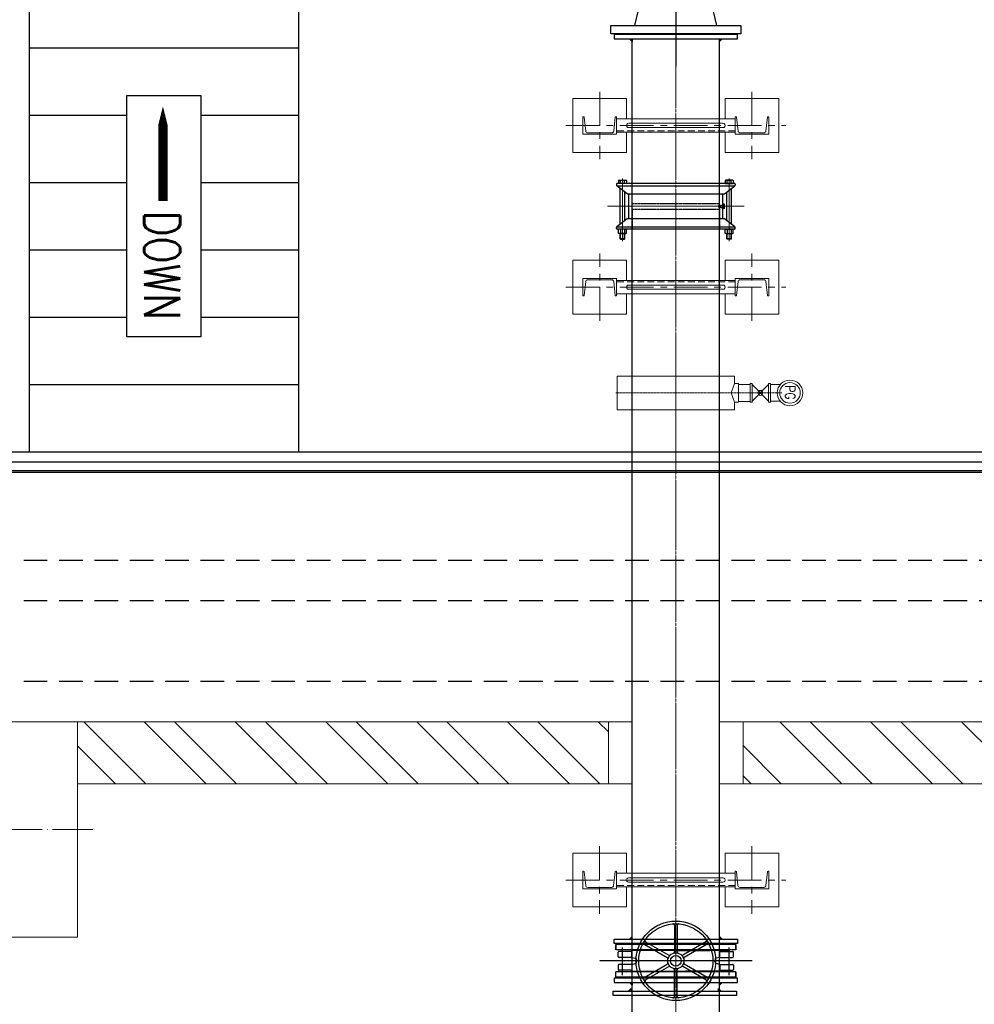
# Model space of a CAD drawing. Header units: inches. Extents: x -4968858 to -265257, y -220693 to 1871410.
# Tile 40 of 225: x -2020652 to -2017111, y 970395 to 974049. Entities that reach past the tile are written whole.
import ezdxf

# ---------------------------------------------------------------- set-up
doc = ezdxf.new("R2010")
doc.units = ezdxf.units.IN
doc.header["$MEASUREMENT"] = 0
doc.header["$PDSIZE"] = 0.25
for name, pattern in [('CENTER', [2, 1.25, -0.25, 0.25, -0.25]), ('CENTER2', [1.125, 0.75, -0.125, 0.125, -0.125]), ('CL-1', [1.25, 1, -0.125, 0, -0.125]), ('CONTINOUS', [0]), ('DASHED2', [0.375, 0.25, -0.125]), ('HIDDEN', [0.375, 0.25, -0.125]), ('PHANTOM', [2.5, 1.25, -0.25, 0.25, -0.25, 0.25, -0.25]), ('XREF1$1$CENTER', [2, 1.25, -0.25, 0.25, -0.25])]:
    doc.linetypes.add(name, pattern=pattern)
for name, color, linetype, lineweight in [('01_Dimension', 12, 'Continuous', 13), ('01_Pipe Support', 31, 'Continuous', 13), ('13.CIVIL', 54, 'Continuous', 15), ('15. CENTER LINE', 1, 'CENTER2', 0), ('17. EQUIPMENT', 40, 'Continuous', 15), ('CEN', 120, 'CENTER', 13), ('CENTER', 1, 'CL-1', 13), ('HIDDEN', 3, 'HIDDEN', 13)]:
    doc.layers.add(name, color=color, linetype=linetype, lineweight=lineweight)
for name, color, linetype in [('1', 1, 'Continuous'), ('11.drain pipe', 11, 'Continuous'), ('12.BASLPIPE', 96, 'Continuous'), ('2', 1, 'Continuous'), ('3', 1, 'Continuous'), ('7', 1, 'CENTER'), ('DIM', 2, 'Continuous'), ('DWG', 1, 'Continuous'), ('ext', 4, 'PHANTOM'), ('HID', 7, 'HIDDEN'), ('MBL', 2, 'Continuous'), ('MOTOR', 62, 'Continuous'), ('PUMP', 4, 'Continuous'), ('STEEL-CL', 252, 'CENTER'), ('TEXT1', 155, 'Continuous'), ('XREF1$1$1', 1, 'XREF1$1$CENTER'), ('XREF1$1$BODY', 5, 'Continuous')]:
    doc.layers.add(name, color=color, linetype=linetype)
doc.styles.add('ROMS', font='ROMANS.shx')
doc.styles.add('S1', font='romans1.shx', dxfattribs={"width": 0.8})

# ---------------------------------------------------------------- blocks, each defined once
blk = doc.blocks.new('MP')
for p, q in [((-21, 193), (-28, 193)), ((-21, 193), (-28, 193)), ((-28, 79.1), (-28, 193)), ((-21, 193), (-11.7, 166)), ((1, 193), (-8.3, 166)), ((5, 193), (1, 193)), ((5, 193), (14.3, 166)), ((27, 193), (17.7, 166)), ((31, 193), (27, 193)), ((31, 193), (40.3, 166)), ((53, 193), (43.7, 166)), ((57, 193), (53, 193)), ((57, 193), (66.3, 166)), ((79, 193), (69.7, 166)), ((83, 193), (79, 193)), ((83, 193), (92.3, 166)), ((105, 193), (95.7, 166)), ((109, 193), (105, 193)), ((109, 193), (118.3, 166)), ((131, 193), (121.7, 166)), ((131, 193), (138, 193)), ((131, 193), (138, 193)), ((131, 193), (138, 193)), ((131, 193), (138, 193)), ((138, 79.1), (138, 193)), ((-8.3, 166), (-11.7, 166)), ((17.7, 166), (14.3, 166)), ((43.7, 166), (40.3, 166)), ((69.7, 166), (66.3, 166)), ((95.7, 166), (92.3, 166)), ((121.7, 166), (118.3, 166)), ((-28, -193), (-28, -79.1)), ((138, -79.1), (138, -193)), ((-21, -193), (-11.7, -166)), ((-8.3, -166), (-11.7, -166)), ((1, -193), (-8.3, -166)), ((5, -193), (14.3, -166)), ((17.7, -166), (14.3, -166)), ((27, -193), (17.7, -166)), ((31, -193), (40.3, -166)), ((43.7, -166), (40.3, -166)), ((53, -193), (43.7, -166)), ((57, -193), (66.3, -166)), ((69.7, -166), (66.3, -166)), ((79, -193), (69.7, -166)), ((83, -193), (92.3, -166)), ((95.7, -166), (92.3, -166)), ((105, -193), (95.7, -166)), ((109, -193), (118.3, -166)), ((121.7, -166), (118.3, -166)), ((131, -193), (121.7, -166)), ((-21, -193), (-28, -193)), ((-21, -193), (-28, -193)), ((5, -193), (1, -193)), ((31, -193), (27, -193)), ((57, -193), (53, -193)), ((83, -193), (79, -193)), ((109, -193), (105, -193)), ((131, -193), (138, -193)), ((131, -193), (138, -193)), ((131, -193), (138, -193)), ((131, -193), (138, -193))]:
    blk.add_line(p, q)
at = {"color": 7}
for p, q in [((-28, 79.1), (-97, 79.1)), ((-97, -79.1), (-97, 79.1)), ((138, 79.1), (138, 79.1)), ((138, -79.1), (138, 79.1)), ((138, 50), (-97, 50)), ((138, -50), (-97, -50)), ((-28, -79.1), (-97, -79.1)), ((138, -79.1), (138, -79.1))]:
    blk.add_line(p, q, dxfattribs=at)
at = {"layer": '1', "ltscale": 0.2}
for p, q in [((-10, 152.6), (-10, 220.3)), ((16, 152.6), (16, 220.3)), ((42, 152.6), (42, 220.3)), ((68, 152.6), (68, 220.3)), ((94, 152.6), (94, 220.3)), ((120, 152.6), (120, 220.3)), ((-10, -152.6), (-10, -220.3)), ((16, -152.6), (16, -220.3)), ((42, -152.6), (42, -220.3)), ((68, -152.6), (68, -220.3)), ((94, -152.6), (94, -220.3)), ((120, -152.6), (120, -220.3))]:
    blk.add_line(p, q, dxfattribs=at)
at = {"layer": '1', "ltscale": 0.6}
blk.add_line((156, 0), (-110.5, 0), dxfattribs=at)
blk = doc.blocks.new('1LA7500-A-TV')
for p, q in [((-925, 925), (-925, 887.5)), ((30, 887.5), (-1120, 887.5)), ((-1000, 882), (-1000, 818)), ((0, 882), (0, 818)), ((-1180, 872.5), (-1460, 872.5)), ((-1032, 850), (-968, 850)), ((-32, 850), (32, 850)), ((410, 475), (200, 475)), ((410, 475), (410, 375)), ((-1406.6, 435), (-1233.4, 435)), ((-1406.6, 415), (-1406.6, 435)), ((-1233.4, 415), (-1406.6, 415)), ((-1233.4, 415), (-1233.4, 435)), ((410, 375), (200, 375)), ((-1032, 0), (-968, 0)), ((-1000, 32), (-1000, -32)), ((-32, 0), (32, 0)), ((0, 32), (0, -32)), ((-1180, -22.5), (-1460, -22.5)), ((30, -37.5), (-1120, -37.5)), ((-925, -75), (-925, -37.5))]:
    blk.add_line(p, q)
for points in [[(-1150, 425), (-1150, 952.5), (-1120, 952.5), (-1120, 425)], [(60, 425), (60, 952.5), (30, 952.5), (30, 425)], [(-925, 925), (-1210, 925), (-1210, 872.5)], [(-1180, 425), (-1180, 927.5), (-1150, 927.5), (-1150, 425)], [(-165, 887.5), (-165, 925), (120, 925), (120, 775), (60, 775)], [(-1490, 425), (-1490, 890), (-1460, 890), (-1460, 425)], [(-1490, 425), (-1490, -40), (-1460, -40), (-1460, 425)], [(-1180, 425), (-1180, -77.5), (-1150, -77.5), (-1150, 425)], [(-1150, 425), (-1150, -102.5), (-1120, -102.5), (-1120, 425)], [(60, 425), (60, -102.5), (30, -102.5), (30, 425)], [(-165, -37.5), (-165, -75), (120, -75), (120, 75), (60, 75)], [(-925, -75), (-1210, -75), (-1210, 12.5)]]:
    blk.add_lwpolyline(points)
for points in [[(90, 650), (60, 650), (60, 200), (90, 200)], [(135, 550), (90, 550), (90, 300), (135, 300)], [(200, 500), (135, 500), (135, 350), (200, 350)]]:
    blk.add_lwpolyline(points, close=True)
at = {"layer": 'CEN', "color": 1}
blk.add_line((410, 425), (-1490, 425), dxfattribs=at)
at = {"layer": 'HIDDEN', "ltscale": 5}
for points in [[(-1210, 872.5), (-1210, 775), (-925, 775), (-925, 887.5)], [(60, 775), (-165, 775), (-165, 887.5)], [(-1210, 12.5), (-1210, 75), (-925, 75), (-925, -37.5)], [(60, 75), (-165, 75), (-165, -37.5)]]:
    blk.add_lwpolyline(points, dxfattribs=at)
for centre in [(-1000, 850), (0, 850), (-1000, 0), (0, 0)]:
    blk.add_circle(centre, 17.5, dxfattribs=at)
blk = doc.blocks.new('MOTOR')
for p, q in [((-1170, 675), (-30, 675)), ((-1200, 500), (-1200, 645)), ((0, 645), (0, 500)), ((-1200, -500), (-1200, -645)), ((0, -645), (0, -500)), ((-1170, -675), (-30, -675))]:
    blk.add_line(p, q)
for centre in [(-1100, 625), (-100, 625), (-1100, -625), (-100, -625)]:
    blk.add_circle(centre, 14)
for centre, start, end in [((-1170, 645), 90, 180), ((-30, 645), 0, 90), ((-1170, -645), 180, 270), ((-30, -645), 270, 0)]:
    blk.add_arc(centre, 30, start, end)
at = {"layer": '1'}
for p, q in [((-1129.7, 625), (-1070.3, 625)), ((-1100, 654.7), (-1100, 595.3)), ((-129.7, 625), (-70.3, 625)), ((-100, 654.7), (-100, 595.3)), ((-1100, -654.7), (-1100, -595.3)), ((-100, -654.7), (-100, -595.3)), ((-1129.7, -625), (-1070.3, -625)), ((-129.7, -625), (-70.3, -625))]:
    blk.add_line(p, q, dxfattribs=at)
blk.add_blockref('1LA7500-A-TV', (-100, -425))
blk = doc.blocks.new('EFGF')
for p, q in [((31464.6, 7389), (31440.9, 7389)), ((31441.1, 7389), (31441.1, 7395)), ((31776.5, 7389), (31800.2, 7389)), ((31800.1, 7389), (31800.1, 7395)), ((31442.6, 7305.7), (31442.6, 7312.4)), ((31442.6, 7305.7), (31442.6, 7312.4)), ((31800.8, 7305.2), (31800.8, 7311.8)), ((31464.6, 7305.7), (31442.6, 7305.7)), ((31777.4, 7305.2), (31800.8, 7305.2)), ((31440.9, 7210.5), (31440.9, 7216.6)), ((31464.6, 7210.5), (31440.9, 7210.5)), ((31777.4, 7210.7), (31798.9, 7210.7)), ((31798.9, 7210.7), (31798.9, 7217.7)), ((31464.6, 7029.1), (31440.9, 7029.1)), ((31440.9, 7029.1), (31440.9, 7023.1)), ((31777.4, 7029), (31798.9, 7029)), ((31798.9, 7029), (31798.9, 7021.9)), ((31464.6, 6933.9), (31442.6, 6933.9)), ((31442.6, 6933.9), (31442.6, 6927.3)), ((31442.6, 6933.9), (31442.6, 6927.3)), ((31777.4, 6934.5), (31800.8, 6934.5)), ((31800.8, 6934.5), (31800.8, 6927.8)), ((31776.5, 6850.7), (31800.2, 6850.7)), ((31800.1, 6850.7), (31800.1, 6844.6))]:
    blk.add_line(p, q)
at = {"layer": 'PUMP'}
for centre, radius, start, end in [((31621.1, 7025.2), 411.3, 64.2785, 115.9635), ((31621.1, 7019.2), 411.3, 64.2082, 115.9668), ((31621.1, 7026.3), 395, 66.6995, 113.3417), ((31621.1, 6941.8), 411.3, 64.1002, 115.7255), ((31621.1, 6935.2), 411.3, 64.1002, 115.7255), ((31620.4, 6942.7), 395, 66.5791, 113.2213), ((31621.1, 6846.8), 411.3, 64.3922, 115.9808), ((31621.1, 6840.8), 411.3, 64.3922, 115.9808), ((31621.1, 6847.9), 395, 66.6995, 113.3417), ((31621.1, 7398.8), 411.3, 244.0192, 295.6078), ((31621.1, 7392.8), 411.3, 244.0192, 295.6078), ((31621.1, 7391.8), 395, 246.6583, 293.3005), ((31621.1, 7304.5), 411.3, 244.2745, 295.8998), ((31621.1, 7297.8), 411.3, 244.2745, 295.8998), ((31620.4, 7296.9), 395, 246.7787, 293.4209), ((31621.1, 7220.4), 411.3, 244.0332, 295.7918), ((31621.1, 7214.4), 411.3, 244.0365, 295.7215), ((31621.1, 7213.3), 395, 246.6583, 293.3005)]:
    blk.add_arc(centre, radius, start, end, dxfattribs=at)
blk = doc.blocks.new('150 510-TV-BT-LH')
at = {"color": 1, "linetype": 'CENTER', "lineweight": 9}
for p, q in [((32488, 1439.8), (32488, 452)), ((32255.2, 905.7), (33646.7, 905.7))]:
    blk.add_line(p, q, dxfattribs=at)
for p, q in [((32447.4, 1400.9), (32434.9, 1367.5)), ((32528.5, 1400.9), (32541, 1367.5)), ((32644.5, 1215.1), (32668.1, 1215.1)), ((32668, 1215.1), (32668, 1221.1)), ((33403, 1220.7), (32803, 1220.7)), ((32803, 590.7), (32803, 1220.7)), ((32256, 1161.2), (32301.9, 1161.2)), ((32803, 1110.8), (32790.8, 1110.8)), ((33570.3, 945.7), (33570.3, 905.7)), ((33574, 942), (33570.3, 945.7)), ((33574, 942), (33574, 905.7)), ((33570.3, 865.7), (33570.3, 905.7)), ((33574, 869.3), (33574, 905.7)), ((33367, 858.2), (33369, 858.2)), ((33574, 869.3), (33570.3, 865.7)), ((32256, 650.2), (32301.9, 650.2)), ((33403, 590.7), (32803, 590.7)), ((32283, 485.9), (32283, 515.9)), ((32689.1, 519.8), (32488, 519.8))]:
    blk.add_line(p, q)
at = {"color": 0}
for p, q in [((32528.5, 1400.9), (32447.4, 1400.9)), ((33403, 945.7), (33403, 1220.7)), ((32289.8, 650.2), (32289.8, 1161.2)), ((33403, 590.7), (33403, 865.7)), ((32716.2, 684.8), (32688.8, 684.8))]:
    blk.add_line(p, q, dxfattribs=at)
at = {"linetype": 'HIDDEN'}
for p, q in [((32803, 1087.2), (32716.2, 1087.2)), ((32803, 724.1), (32716.2, 724.1))]:
    blk.add_line(p, q, dxfattribs=at)
for centre, radius, start, end in [((32488, 1172.3), 202.3, 23.1061, 156.8939), ((32488, 1156.8), 178.6, 29.8152, 150.1848)]:
    blk.add_arc(centre, radius, start, end)
at = {"layer": '1', "linetype": 'CENTER2', "ltscale": 0.5}
for p, q in [((32838, 1210.2), (32838, 1151.2)), ((33015, 1210.2), (33015, 1151.2)), ((33192, 1210.2), (33192, 1151.2)), ((33369, 1212.2), (33369, 1153.2)), ((32871.6, 1180.7), (32804.3, 1180.7)), ((33048.7, 1180.7), (32981.3, 1180.7)), ((33225.7, 1180.7), (33158.3, 1180.7)), ((33402.7, 1182.7), (33335.3, 1182.7)), ((32838, 601.2), (32838, 660.2)), ((33015, 601.2), (33015, 660.2)), ((33192, 601.2), (33192, 660.2)), ((33369, 599.1), (33369, 658.1)), ((32871.7, 630.7), (32804.3, 630.7)), ((33048.7, 630.7), (32981.3, 630.7)), ((33225.7, 630.7), (33158.3, 630.7)), ((33402.6, 628.6), (33335.3, 628.6))]:
    blk.add_line(p, q, dxfattribs=at)
at = {"layer": '2', "lineweight": 13}
for p, q in [((32852.8, 1083.4), (32852.8, 905.7)), ((33320.9, 1083.4), (32852.8, 1083.4)), ((32864.9, 1083.4), (32864.9, 906.8)), ((33311.2, 1082.3), (33311.2, 905.7)), ((33320.9, 1082.3), (33320.9, 905.7)), ((32835, 1003.1), (32825.3, 1003.1)), ((32825.3, 1003.1), (32825.3, 905.7)), ((32825.3, 1003.1), (32835, 1003.1)), ((32835, 1003.1), (32835, 905.7)), ((32864.9, 997.8), (32940.4, 997.8)), ((32875.2, 1016), (33182, 1016)), ((32940.4, 997.8), (32950.1, 1016)), ((32940.4, 997.8), (32940.4, 906.8)), ((32950.1, 1016), (32950.1, 906.8)), ((33182, 1016), (33182, 906.8)), ((33182, 1016), (33191.7, 997.8)), ((33191.7, 997.8), (33191.7, 906.8)), ((33191.7, 996.6), (33311.2, 996.6)), ((32852.8, 978.7), (32835, 978.7)), ((33336.5, 981), (33336.5, 909.2)), ((33336.5, 951.2), (33367, 951.2)), ((33367, 951.2), (33367, 858.2)), ((32825.3, 808.3), (32825.3, 905.7)), ((32835, 808.3), (32835, 905.7)), ((32852.8, 729.1), (32852.8, 905.7)), ((32864.9, 729.1), (32864.9, 905.7)), ((32940.4, 814.7), (32940.4, 905.7)), ((32950.1, 796.5), (32950.1, 905.7)), ((33182, 796.5), (33182, 905.7)), ((33191.7, 814.7), (33191.7, 905.7)), ((33311.2, 729.1), (33311.2, 905.7)), ((33320.9, 729.1), (33320.9, 905.7)), ((33336.5, 858.2), (33367, 858.2)), ((32825.3, 808.3), (32835, 808.3)), ((32835, 808.3), (32825.3, 808.3)), ((32852.8, 832.6), (32835, 832.6)), ((32864.9, 814.7), (32940.4, 814.7)), ((32940.4, 814.7), (32950.1, 796.5)), ((33182, 796.5), (33191.7, 814.7)), ((33191.7, 814.7), (33311.2, 814.7)), ((33336.5, 834.9), (33320.9, 825.9)), ((32875.2, 796.5), (33182, 796.5)), ((33320.9, 729.1), (32852.8, 729.1))]:
    blk.add_line(p, q, dxfattribs=at)
at = {"layer": '2'}
for p, q in [((33336.5, 981), (33320.9, 993.8)), ((33336.5, 834.9), (33336.5, 908))]:
    blk.add_line(p, q, dxfattribs=at)
for centre in [(32838, 1180.7), (33015, 1180.7), (33192, 1180.7), (33369, 1182.7)]:
    blk.add_circle(centre, 14, dxfattribs=at)
at = {"layer": '2', "lineweight": 13}
for centre in [(32838, 630.7), (33015, 630.7), (33192, 630.7), (33368.9, 628.6)]:
    blk.add_circle(centre, 14, dxfattribs=at)
at = {"layer": '2', "color": 6, "linetype": 'HIDDEN'}
for p in [(33358.7, 906.8), (33358.7, 906.8), (33358.7, 905.7), (33358.7, 905.7), (33374.5, 906.8), (33374.5, 905.7)]:
    blk.add_point(p, dxfattribs=at)
at = {"layer": 'CENTER', "linetype": 'CENTER2', "lineweight": 9}
blk.add_line((32488, 452), (32488, 1435.8), dxfattribs=at)
at = {"layer": 'DIM'}
for p, q in [((32729, 844.8), (32729, 835.1)), ((32733.8, 839.9), (32724.1, 839.9))]:
    blk.add_line(p, q, dxfattribs=at)
blk.add_lwpolyline([(32724.1, 839.9), (32729, 844.8), (32733.8, 839.9), (32729, 835.1)], close=True, dxfattribs=at)
at = {"layer": 'MOTOR'}
for p, q in [((33367, 945.7), (33570.3, 945.7)), ((33367, 865.7), (33570.3, 865.7))]:
    blk.add_line(p, q, dxfattribs=at)
at = {"layer": 'PUMP'}
for p, q in [((32301.9, 1251.7), (32301.9, 534.8)), ((32333, 1245.7), (32333, 534.8)), ((32643, 1245.7), (32643, 534.8)), ((32688.8, 1251.7), (32674.1, 1251.7)), ((32674.1, 1251.7), (32674.1, 534.8)), ((32688.8, 641), (32688.8, 1251.7)), ((32256, 1161.2), (32256, 650.2)), ((32688.8, 1165.4), (32716.2, 1165.4)), ((32716.2, 684.8), (32716.2, 1165.4)), ((32256, 1118.8), (32301.9, 1118.8)), ((32268.1, 1118.8), (32268.1, 772.4)), ((32688.8, 1113.9), (32674.1, 1113.9)), ((32790.8, 696.9), (32790.8, 1110.8)), ((32742, 1087.2), (32742, 963.2)), ((32408.8, 997.6), (32333, 997.6)), ((32408.8, 997.6), (32333, 997.6)), ((32408.8, 972.9), (32408.8, 997.6)), ((32408.8, 972.9), (32408.8, 997.6)), ((32567.1, 972.9), (32567.1, 997.6)), ((32643, 997.6), (32567.1, 997.6)), ((32643, 997.6), (32567.1, 997.6)), ((32567.1, 972.9), (32567.1, 997.6)), ((32333, 972.9), (32643, 972.9)), ((32333, 972.9), (32643, 972.9)), ((32643, 952.8), (32333, 952.8)), ((32716.2, 986.2), (32742, 986.2)), ((33367, 858.2), (33367, 951.2)), ((32643, 939.1), (32333, 939.1)), ((32333, 914.4), (32643, 914.4)), ((32333, 914.4), (32643, 914.4)), ((32408.8, 893.6), (32408.8, 914.4)), ((32408.8, 893.6), (32408.8, 914.4)), ((32567.1, 893.6), (32567.1, 914.4)), ((32567.1, 893.6), (32567.1, 914.4)), ((32742, 832.5), (32742, 946.3)), ((32403.5, 893.6), (32333, 893.6)), ((32408.8, 893.6), (32333, 893.6)), ((32643, 893.6), (32567.1, 893.6)), ((32643, 893.6), (32567.1, 893.6)), ((32716.2, 906.5), (32742, 906.5)), ((32742, 857.8), (32716.2, 832)), ((32256, 772.4), (32301.9, 772.4)), ((32688.8, 778.7), (32674.1, 778.7)), ((32803, 696.9), (32790.8, 696.9)), ((32688.8, 641), (32674.1, 641)), ((32286.9, 519.8), (32488, 519.8)), ((32693, 485.9), (32693, 515.9)), ((32283, 485.9), (32693, 485.9))]:
    blk.add_line(p, q, dxfattribs=at)
for centre, radius, start, end in [((32286.9, 515.9), 3.9, 90, 180), ((32286.9, 534.8), 15, 270, 0), ((32318, 534.8), 15, 270, 0), ((32658, 534.8), 15, 180, 270), ((32689.1, 534.8), 15, 180, 270), ((32689.1, 515.9), 3.9, 0, 90)]:
    blk.add_arc(centre, radius, start, end, dxfattribs=at)
at = {"extrusion": (0, 0, -1), "xscale": -1, "zscale": -1, "rotation": 180}
blk.add_blockref('EFGF', (-64109.1, 8065.8), dxfattribs=at)
blk = doc.blocks.new('Kothagudem_4th Stage Slurry Pump')
h = blk.add_hatch()
h.set_pattern_fill('AR-CONC', color=256, scale=25, style=0)
h.set_pattern_definition([(50, (-45587.6, -4969.91), (179.31505, -15.68803), [18.75, -206.25]), (355, (-45587.6, -4969.91), (-34.6878, 188.048), [15, -165]), (100.4514, (-45572.66, -4971.22), (144.62735, 172.3599), [15.93505, -175.2855]), (46.1842, (-45587.6, -4919.9), (266.8103, -41.3798), [28.125, -309.375]), (96.6356, (-45565.37, -4923.36), (233.6657, 243.5295), [23.9026, -262.9282]), (351.1842, (-45587.6, -4919.9), (233.6655, 243.5297), [22.5, -247.5]), (21, (-45562.6, -4932.41), (149.22676, -100.6547), [18.75, -206.25]), (326, (-45562.6, -4932.41), (60.8288, 181.2875), [15, -165]), (71.4514, (-45550.17, -4940.8), (210.05566, 80.6326), [15.93505, -175.2855]), (37.5, (-45587.606, -4969.91), (3.03996, 83.22346), [0, -163, 0, -167.5, 0, -165.625]), (7.5, (-45587.61, -4969.91), (65.76738, 98.60293), [0, -95.5, 0, -159.25, 0, -63.125]), (327.5, (-45643.356, -4969.91), (133.45561, -5.63872), [0, -62.5, 0, -195, 0, -258.75]), (317.5, (-45668.36, -4969.91), (145.79654, 25.02625), [0, -81.25, 0, -129.5, 0, -183.75])])
h.paths.add_polyline_path([(336, 1400, -1), (364, 1400, -1)], flags=0)
h.paths.add_polyline_path([(364, 1200, -1), (336, 1200, -1)], flags=0)
h.paths.add_polyline_path([(264, 775, -1), (236, 775, -1)], flags=0)
h.paths.add_polyline_path([(364, 350, -1), (336, 350, -1)], flags=0)
h.paths.add_polyline_path([(1336, 1400, -1), (1364, 1400, -1)], flags=0)
h.paths.add_polyline_path([(1336, 1200, -1), (1364, 1200, -1)], flags=0)
h.paths.add_polyline_path([(364, 150, -1), (336, 150, -1)], flags=0)
h.paths.add_polyline_path([(1436, 775, -1), (1464, 775, -1)], flags=0)
h.paths.add_polyline_path([(1336, 350, -1), (1364, 350, -1)], flags=0)
h.paths.add_polyline_path([(1364, 150, -1), (1336, 150, -1)], flags=0)
h.paths.add_polyline_path([(116.6, 765), (116.6, 785), (0, 785), (0, 765)])
h.paths.add_polyline_path([(170, 1125), (170, 425), (140, 425), (140, 327.5), (0, 327.5), (0, 0), (1550, 0), (1550, 1550), (0, 1550), (0, 1222.5), (140, 1222.5), (140, 1125)])
h.paths.add_polyline_path([(116.6, 765), (116.6, 785), (106.9, 785), (106.9, 765)])
edge = h.paths.add_edge_path()
edge.add_line((170, 1125), (170, 425))
edge.add_line((170, 425), (140, 425))
edge.add_line((140, 425), (140, 327.5))
edge.add_line((140, 327.5), (106.9, 327.5))
edge.add_line((106.9, 327.5), (106.9, 248.8))
edge.add_arc((136.9, 248.8), 30, 180, 270)
edge.add_line((136.9, 218.8), (250, 218.8))
edge.add_line((250, 218.8), (250, 130))
edge.add_arc((280, 130), 30, 180, 270)
edge.add_line((280, 100), (1420, 100))
edge.add_arc((1420, 130), 30, 270, 360)
edge.add_line((1450, 130), (1450, 218.8))
edge.add_line((1450, 218.8), (1471, 218.8))
edge.add_arc((1471, 248.8), 30, 270, 360)
edge.add_line((1501, 248.8), (1501, 650))
edge.add_line((1501, 650), (1528.2, 650))
edge.add_line((1528.2, 650), (1528.2, 900))
edge.add_line((1528.2, 900), (1501, 900))
edge.add_line((1501, 900), (1501, 1301.2))
edge.add_arc((1471, 1301.2), 30, 0, 90)
edge.add_line((1471, 1331.2), (1450, 1331.2))
edge.add_line((1450, 1331.2), (1450, 1420))
edge.add_arc((1420, 1420), 30, 0, 90)
edge.add_line((1420, 1450), (280, 1450))
edge.add_arc((280, 1420), 30, 90, 180)
edge.add_line((250, 1420), (250, 1331.2))
edge.add_line((250, 1331.2), (136.9, 1331.2))
edge.add_arc((136.9, 1301.2), 30, 90, 180)
edge.add_line((106.9, 1301.2), (106.9, 1222.5))
edge.add_line((106.9, 1222.5), (140, 1222.5))
edge.add_line((140, 1222.5), (140, 1125))
edge.add_line((140, 1125), (170, 1125))
for p, q in [((369.5, 3197.7), (369.5, 3227.7)), ((369.5, 3227.7), (852.5, 3227.7)), ((852.5, 3227.7), (852.5, 3197.7)), ((852.5, 3197.7), (369.5, 3197.7)), ((458.9, 3197.7), (515.8, 2961.6)), ((763.1, 3197.7), (706.2, 2961.6)), ((816, 2933), (1592, 2933)), ((1592, 2933), (1592, 2785.9)), ((811, 2893.8), (811, 2772.7)), ((79, 2266.5), (79, 2749.5)), ((79, 2749.5), (109, 2749.5)), ((109, 2749.5), (109, 2266.5)), ((109, 2675.8), (345.1, 2619)), ((345.1, 2337.5), (109, 2337.5)), ((109, 2266.5), (79, 2266.5)), ((1592, 2083), (1592, 2230.1)), ((811, 2162), (811, 2083)), ((1592, 2083), (811, 2083)), ((0, 1550), (0, 1222.5)), ((0, 1550), (1550, 1550)), ((1550, 0), (1550, 1550)), ((0, 327.5), (0, 0)), ((1550, 0), (0, 0))]:
    blk.add_line(p, q)
for points in [[(816, 2961.6), (406, 2961.6), (406, 2927.7), (816, 2927.7)], [(1557, 2812), (1579, 2812), (1579, 582), (1557, 582)], [(1583, 2812), (1605, 2812), (1605, 582), (1583, 582)], [(1609, 2812), (1631, 2812), (1631, 582), (1609, 582)], [(1635, 2812), (1657, 2812), (1657, 582), (1635, 582)], [(1661, 2812), (1683, 2812), (1683, 582), (1661, 582)], [(1687, 2812), (1709, 2812), (1709, 582), (1687, 582)], [(345.1, 2676.5), (345.1, 2292.4), (379, 2292.4), (379, 2676.5)]]:
    blk.add_lwpolyline(points, close=True)
at = {"layer": '1', "ltscale": 0.5}
for p, q in [((611, 2961.7), (611, 3349.8)), ((379, 2508), (30.6, 2508))]:
    blk.add_line(p, q, dxfattribs=at)
at = {"layer": '2'}
for p, q in [((811, 2933), (816, 2933)), ((811, 2933), (811, 2893.8)), ((1592, 2230.1), (1592, 2785.9)), ((811, 2772.7), (811, 2162))]:
    blk.add_line(p, q, dxfattribs=at)
at = {"xscale": -1, "rotation": 180}
for name, p in [('150 510-TV-BT-LH', (-31877, 3413.7)), ('MOTOR', (1450, 775))]:
    blk.add_blockref(name, p, dxfattribs=at)
at = {"color": 7, "rotation": 180}
blk.add_blockref('MP', (1688, 775), dxfattribs=at)
blk = doc.blocks.new('arr')
at = {"layer": 'DWG'}
blk.add_lwpolyline([(0, 0, 0.351562, 0.351562, 0), (0, 1.40625, 1.054688, 0, 0), (0, 3.515625, 0, 0, 0)], format="xyseb", dxfattribs=at)
blk = doc.blocks.new('KGV_PLAN')
at = {"layer": '1', "linetype": 'Continuous'}
for p, q in [((-5, 132.1), (-5, 33.5)), ((5, 132.1), (5, 33.5)), ((-116.9, 61.7), (-31.5, 12.4)), ((-111.9, 70.4), (-26.5, 21.1)), ((111.9, 70.4), (26.5, 21.1)), ((116.9, 61.7), (31.5, 12.4)), ((-116.9, -61.7), (-31.5, -12.4)), ((-111.9, -70.4), (-26.5, -21.1)), ((-5, -132.1), (-5, -33.5)), ((5, -132.1), (5, -33.5)), ((111.9, -70.4), (26.5, -21.1)), ((116.9, -61.7), (31.5, -12.4))]:
    blk.add_line(p, q, dxfattribs=at)
at = {"layer": '1'}
for p, q in [((223, 61, 0), (-223, 61, 0)), ((-223, 61, 0), (-223, 41, 0)), ((223, 61, 0), (-223, 61, 0)), ((-223, 41, 0), (-223, 61, 0)), ((223, 41, 0), (-223, 41, 0)), ((223, 41, 0), (-223, 41, 0)), ((223, 61, 0), (223, 41, 0)), ((223, 41, 0), (223, 61, 0)), ((223, -41, 0), (-223, -41, 0)), ((223, -41, 0), (-223, -41, 0)), ((-223, -61, 0), (-223, -41, 0)), ((223, -61, 0), (-223, -61, 0)), ((223, -61, 0), (-223, -61, 0)), ((223, -61, 0), (223, -41, 0)), ((223, -41, 0), (223, -61, 0))]:
    blk.add_line(p, q, dxfattribs=at)
at = {"layer": '1', "linetype": 'Continuous'}
for radius in [147.5, 137.5, 30, 20]:
    blk.add_circle((0, 0), radius, dxfattribs=at)
for centre, start, end in [((-10, 132.1), 0, 94.3283), ((10, 132.1), 85.6717, 180), ((-109.4, 74.7), 145.6717, 240), ((109.4, 74.7), 300, 34.3283), ((-119.4, 57.4), 60, 154.3283), ((119.4, 57.4), 25.6717, 120), ((-34, 8.1), 346.6015, 60), ((-24, 25.4), 240, 313.3985), ((-10, 33.5), 286.6015, 0), ((10, 33.5), 180, 253.3985), ((24, 25.4), 226.6015, 300), ((34, 8.1), 120, 193.3985), ((-34, -8.1), 300, 13.3985), ((-24, -25.4), 46.6015, 120), ((-10, -33.5), 0, 73.3985), ((10, -33.5), 106.6015, 180), ((24, -25.4), 60, 133.3985), ((34, -8.1), 166.6015, 240), ((-119.4, -57.4), 205.6717, 300), ((-109.4, -74.7), 120, 214.3283), ((109.4, -74.7), 325.6717, 60), ((119.4, -57.4), 240, 334.3283), ((-10, -132.1), 265.6717, 0), ((10, -132.1), 180, 274.3283)]:
    blk.add_arc(centre, 5, start, end, dxfattribs=at)
at = {"layer": 'XREF1$1$1'}
for p, q in [((-198, -53.2, 0), (-198, 50.1, 0)), ((198, -53.2, 0), (198, 50.1, 0)), ((282.9, 0, 0), (-282.9, 0, 0))]:
    blk.add_line(p, q, dxfattribs=at)
at = {"layer": 'XREF1$1$BODY'}
for p, q in [((0, 38, 0), (-163, 38, 0)), ((-163, 13, 0), (-163, 38, 0)), ((0, 38, 0), (126.7, 38, 0)), ((75.4, 38, 0), (37, 38, 0)), ((200, 38, 0), (73.4, 38, 0)), ((161.8, 38, 0), (163, 38, 0)), ((163, 13, 0), (163, 38, 0)), ((-213.7, 16.5, 0), (-213.7, 31.7, 0)), ((-162.7, 35.2, 0), (-210.2, 35.2, 0)), ((-163, 35.2, 0), (-210.2, 35.2, 0)), ((-163, 13, 0), (-210.2, 13, 0)), ((-163, 13, 0), (-150.2, 9.6, 0)), ((-145, -2.8, 0), (-145, 2.8, 0)), ((145, -2.8, 0), (145, 2.8, 0)), ((163, 13, 0), (150.2, 9.6, 0)), ((163, 35.2, 0), (162.7, 35.2, 0)), ((163, 35.2, 0), (210.2, 35.2, 0)), ((163, 13, 0), (210.2, 13, 0)), ((213.7, 16.5, 0), (213.7, 31.7, 0)), ((-213.7, -16.5, 0), (-213.7, -31.7, 0)), ((-163, -13, 0), (-210.2, -13, 0)), ((-163, -35.2, 0), (-210.2, -35.2, 0)), ((-163, -13, 0), (-150.2, -9.6, 0)), ((-163, -13, 0), (-163, -38, 0)), ((163, -13, 0), (150.2, -9.6, 0)), ((163, -13, 0), (210.2, -13, 0)), ((163, -13, 0), (163, -38, 0)), ((163, -35.2, 0), (210.2, -35.2, 0)), ((213.7, -16.5, 0), (213.7, -31.7, 0)), ((-163, -38, 0), (126.7, -38, 0)), ((75.4, -38, 0), (37, -38, 0)), ((200, -38, 0), (73.4, -38, 0)), ((124.6, -38, 0), (163, -38, 0))]:
    blk.add_line(p, q, dxfattribs=at)
for centre, radius, start, end in [((-210.2, 31.7, 0), 3.5, 90, 180), ((-210.2, 16.5, 0), 3.5, 180, 270), ((-152, 2.8, 0), 7.01, 0, 75), ((152, 2.8, 0), 7.01, 105, 180), ((210.2, 31.7, 0), 3.5, 0, 90), ((210.2, 16.5, 0), 3.5, 270, 0), ((-210.2, -16.5, 0), 3.5, 90, 180), ((-210.2, -31.7, 0), 3.5, 180, 270), ((-152, -2.8, 0), 7.01, 285, 0), ((152, -2.8, 0), 7.01, 180, 255), ((210.2, -16.5, 0), 3.5, 0, 90), ((210.2, -31.7, 0), 3.5, 270, 0)]:
    blk.add_arc(centre, radius, start, end, dxfattribs=at)
blk = doc.blocks.new('PS_1')
at = {"layer": '01_Pipe Support', "color": 1, "linetype": 'CENTER', "ltscale": 100}
for p, q in [((-282.5, -125), (-282.5, 125)), ((282.5, -125), (282.5, 125)), ((-407.5, 0), (407.5, 0))]:
    blk.add_line(p, q, dxfattribs=at)
at = {"layer": '01_Pipe Support'}
for p, q in [((220, 25), (-220, 25)), ((-220, 25), (-220, -25)), ((174.9, 8), (-174.9, 8)), ((220, 25), (220, -25)), ((220, -25), (-220, -25)), ((174.9, -8), (-174.9, -8))]:
    blk.add_line(p, q, dxfattribs=at)
at = {"layer": '01_Pipe Support', "linetype": 'HIDDEN', "ltscale": 100}
blk.add_line((220, 20), (-220, 20), dxfattribs=at)
at = {"layer": '01_Pipe Support'}
for points in [[(-182.5, 25), (-182.5, 100), (-382.5, 100), (-382.5, -100), (-182.5, -100), (-182.5, -25)], [(182.5, 25), (182.5, 100), (382.5, 100), (382.5, -100), (182.5, -100), (182.5, -25)]]:
    blk.add_lwpolyline(points, dxfattribs=at)
for points in [[(-345, 32.5), (-345, -32.5), (-342.1, -32.5, 0.383864), (-339.7, -30.4), (-334.4, 20.5, -0.383864), (-326.9, 27.2), (-238.1, 27.2, -0.383864), (-230.6, 20.5), (-225.3, -30.4, 0.383864), (-222.9, -32.5), (-220, -32.5), (-220, 32.5)], [(345, 32.5), (345, -32.5), (342.1, -32.5, -0.383864), (339.7, -30.4), (334.4, 20.5, 0.383864), (326.9, 27.2), (238.1, 27.2, 0.383864), (230.6, 20.5), (225.3, -30.4, -0.383864), (222.9, -32.5), (220, -32.5), (220, 32.5)]]:
    blk.add_lwpolyline(points, format="xyb", close=True, dxfattribs=at)
for centre, start, end in [((-174.9, 0), 89.8029, 270), ((174.9, 0), 270, 90.1971)]:
    blk.add_arc(centre, 8, start, end, dxfattribs=at)
blk = doc.blocks.new('300NB_PS_MB5506-D')
at = {"layer": 'CEN'}
for p, q in [((0, 253.7), (0, -253.7)), ((-129, 198.2), (103.1, 198.2)), ((-129, -198.2), (103.1, -198.2))]:
    blk.add_line(p, q, dxfattribs=at)
at = {"layer": 'ext'}
for p, q in [((-122.4, 205.3), (-100.9, 205.3)), ((-122.4, 191), (-100.9, 191)), ((-120.7, 189.4), (-120.7, 207)), ((-122.4, -191), (-100.9, -191)), ((-122.4, -205.3), (-100.9, -205.3)), ((-120.7, -207), (-120.7, -189.4))]:
    blk.add_line(p, q, dxfattribs=at)
at = {"layer": 'HID'}
for p, q in [((-10, 161.9), (-85, 161.9)), ((-10, 161.9), (-10, -161.9)), ((10, 161.9), (85, 161.9)), ((10, 161.9), (10, -161.9)), ((-10, -161.9), (-85, -161.9)), ((10, -161.9), (85, -161.9))]:
    blk.add_line(p, q, dxfattribs=at)
at = {"layer": 'PUMP'}
for p, q in [((-82.8, 220), (-78.4, 220)), ((82.8, 220), (78.4, 220)), ((-122.4, 205.3), (-120.7, 207)), ((-122.4, 205.3), (-122.4, 191)), ((-120.7, 189.4), (-122.4, 191)), ((-120.7, 207), (-100.9, 207)), ((-120.7, 189.4), (-100.9, 189.4)), ((-100.9, 211.1), (-99.8, 213.1)), ((-100.9, 185.3), (-100.9, 211.1)), ((-100.9, 185.3), (-99.8, 183.3)), ((-99.8, 213.1), (-86.2, 213.1)), ((-86.2, 205.6), (-99.8, 205.6)), ((-86.2, 190.7), (-99.8, 190.7)), ((-99.8, 183.3), (-86.2, 183.3)), ((-85, 211.1), (-86.2, 213.1)), ((-85, 185.3), (-86.2, 183.3)), ((-85, -217.8), (-85, 217.8)), ((-85, 185.3), (-85, 211.1)), ((-76.2, 218.5), (-76.2, -217.8)), ((-67.2, 207), (67.2, 207)), ((-53.4, 189.4), (53.4, 189.4)), ((76.2, 218.5), (76.2, -217.8)), ((85, -217.8), (85, 217.8)), ((95.4, 213.1), (85, 213.1)), ((85, 183.3), (85, 213.1)), ((85, 205.6), (95.4, 205.6)), ((85, 190.7), (95.4, 190.7)), ((95.4, 183.3), (85, 183.3)), ((96.5, 211.1), (95.4, 213.1)), ((96.5, 185.3), (95.4, 183.3)), ((96.5, 211.1), (96.5, 185.3)), ((-46.6, -180.6), (-46.6, 180.6)), ((-46.6, 174), (46.6, 174)), ((-76.6, -219), (-46.6, -180.6)), ((-46.6, -174), (46.6, -174)), ((-46.6, -179.4), (-46.6, -179.6)), ((7.7, -174), (-7.7, -174)), ((-7.7, -179), (-7.7, -174)), ((-6, -180.6), (6, -180.6)), ((-4.4, -165.2), (-4.4, -174)), ((-4.4, -165.7), (-4, -165.2)), ((-4.4, -165.7), (4.4, -165.7)), ((-4.4, -168), (-4.4, -172.9)), ((4.4, -172.9), (-4.4, -172.9)), ((-4.4, -179), (-4.4, -174)), ((-4, -165.2), (4, -165.2)), ((-4, -165.2), (-4, -174)), ((-3.3, -159.8), (-3.3, -165.2)), ((2.2, -158.7), (-2.2, -158.7)), ((3.3, -159.8), (3.3, -165.2)), ((4, -165.2), (4, -174)), ((4.4, -165.7), (4, -165.2)), ((4.4, -165.2), (4.4, -174)), ((4.4, -168), (4.4, -172.9)), ((4.4, -179), (4.4, -174)), ((7.7, -179), (7.7, -174)), ((46.6, -179.4), (46.6, -179.6)), ((-120.7, -189.4), (-122.4, -191)), ((-122.4, -205.3), (-122.4, -191)), ((-122.4, -205.3), (-120.7, -207)), ((-120.7, -189.4), (-100.9, -189.4)), ((-120.7, -207), (-100.9, -207)), ((-100.9, -185.3), (-99.8, -183.3)), ((-100.9, -185.3), (-100.9, -211.1)), ((-100.9, -211.1), (-99.8, -213.1)), ((-99.8, -183.3), (-86.2, -183.3)), ((-86.2, -190.7), (-99.8, -190.7)), ((-86.2, -205.6), (-99.8, -205.6)), ((-99.8, -213.1), (-86.2, -213.1)), ((-85, -185.3), (-86.2, -183.3)), ((-85, -211.1), (-86.2, -213.1)), ((-85, -185.3), (-85, -211.1)), ((-67.2, -207), (67.2, -207)), ((-53.4, -189.4), (53.4, -189.4)), ((76.2, -186.1), (76.2, -189.4)), ((95.4, -183.3), (85, -183.3)), ((85, -183.3), (85, -213.1)), ((85, -190.7), (95.4, -190.7)), ((85, -205.6), (95.4, -205.6)), ((95.4, -213.1), (85, -213.1)), ((96.5, -185.3), (95.4, -183.3)), ((96.5, -211.1), (95.4, -213.1)), ((96.5, -211.1), (96.5, -185.3)), ((-82.8, -220), (-78.4, -220)), ((82.8, -220), (78.4, -220))]:
    blk.add_line(p, q, dxfattribs=at)
for points in [[(-46.6, 180.6), (-76.6, 219)], [(46.6, 180.6), (76.6, 219)], [(46.6, 180.6), (46.6, -180.6), (76.6, -219)]]:
    blk.add_lwpolyline(points, dxfattribs=at)
for centre, radius, start, end in [((-82.8, 217.8), 2.2, 90, 180), ((-78.4, 217.8), 2.2, 34.2717, 90), ((78.4, 217.8), 2.2, 90, 145.7283), ((82.8, 217.8), 2.2, 0, 90), ((-94.3, 209.4), 6.6, 145.6158, 214.3842), ((-76.3, 198.2), 24.7, 162.412, 197.588), ((-94.3, 187), 6.6, 145.6158, 214.3842), ((-91.6, 209.4), 6.6, 325.6158, 34.3842), ((-109.7, 198.2), 24.7, 342.412, 17.588), ((-91.6, 187), 6.6, 325.6158, 34.3842), ((89.9, 209.4), 6.6, 325.6158, 34.3842), ((71.9, 198.2), 24.7, 342.412, 17.588), ((89.9, 187), 6.6, 325.6158, 34.3842), ((-6, -179), 1.65, 180, 0), ((0, -173.9), 6.68, 228.8879, 311.1121), ((-2.2, -159.8), 1.1, 90, 180), ((2.2, -159.8), 1.1, 0, 90), ((6, -179), 1.65, 180, 0), ((-94.3, -187), 6.6, 145.6158, 214.3842), ((-76.3, -198.2), 24.7, 162.412, 197.588), ((-94.3, -209.4), 6.6, 145.6158, 214.3842), ((-91.6, -187), 6.6, 325.6158, 34.3842), ((-109.7, -198.2), 24.7, 342.412, 17.588), ((-91.6, -209.4), 6.6, 325.6158, 34.3842), ((-82.8, -217.8), 2.2, 180, 270), ((-78.4, -217.8), 2.2, 270, 0), ((78.4, -217.8), 2.2, 180, 270), ((82.8, -217.8), 2.2, 270, 0), ((89.9, -187), 6.6, 325.6158, 34.3842), ((71.9, -198.2), 24.7, 342.412, 17.588), ((89.9, -209.4), 6.6, 325.6158, 34.3842)]:
    blk.add_arc(centre, radius, start, end, dxfattribs=at)
blk = doc.blocks.new('A$C1F1B71E3')
for points in [[(51831.9, 14388.8), (51841.9, 14388.8), (51841.9, 14378.8)], [(52175.7, 14388.8), (52165.7, 14388.8), (52165.7, 14378.8)], [(51831.8, 11047.3), (51841.8, 11047.3), (51841.8, 11057.3)], [(52175.6, 11047.3), (52165.6, 11047.3), (52165.6, 11057.3)], [(51827.9, 10854.8), (51837.9, 10854.8), (51837.9, 10864.8)], [(51831.8, 10887.3), (51841.8, 10887.3), (51841.8, 10877.3)], [(52171.7, 10854.8), (52161.7, 10854.8), (52161.7, 10864.8)], [(52175.6, 10887.3), (52165.6, 10887.3), (52165.6, 10877.3)]]:
    blk.add_hatch(color=256).paths.add_polyline_path(points)
at = {"layer": '13.CIVIL'}
h = blk.add_hatch(dxfattribs=at)
h.set_pattern_fill('ANSI32', color=256, scale=25, angle=90, style=0)
h.set_pattern_definition([(135, (38034.85, 11054.84), (-168.3798, -168.3798), []), (135, (38034.85, 11167.1), (-168.3798, -168.3798), [])])
h.paths.add_polyline_path([(54560.7, 11854.8), (54560.7, 11624.8), (55284.8, 11624.8), (55284.8, 11854.8)])
h.paths.add_polyline_path([(51753.7, 11624.8), (51753.7, 11854.8), (49784.8, 11854.8), (49784.8, 11624.8)])
h.paths.add_polyline_path([(52253.7, 11854.8), (52253.7, 11624.8), (54060.7, 11624.8), (54060.7, 11854.8)])
at = {"color": 3}
for p, q in [((49604.7, 14604.8), (49604.7, 12854.8)), ((50604.7, 12854.8), (50604.7, 14604.8)), ((50604.7, 14354.8), (49604.7, 14354.8)), ((49967.1, 14104.8), (49604.7, 14104.8)), ((50604.7, 14104.8), (50242.3, 14104.8)), ((49967.1, 13854.8), (49604.7, 13854.8)), ((50604.7, 13854.8), (50242.3, 13854.8)), ((49967.1, 13604.8), (49604.7, 13604.8)), ((50604.7, 13604.8), (50242.3, 13604.8)), ((49967.1, 13354.8), (49604.7, 13354.8)), ((50604.7, 13354.8), (50242.3, 13354.8)), ((50604.7, 13104.8), (49604.7, 13104.8))]:
    blk.add_line(p, q, dxfattribs=at)
for p, q in [((51841.9, 14378.8), (51831.9, 14388.8)), ((51841.9, 14388.8), (51841.9, 14378.8)), ((52165.7, 14388.8), (52165.7, 14378.8)), ((52165.7, 14378.8), (52175.7, 14388.8)), ((51841.8, 11057.3), (51831.8, 11047.3)), ((51841.8, 11047.3), (51841.8, 11057.3)), ((52165.6, 11047.3), (52165.6, 11057.3)), ((52165.6, 11057.3), (52175.6, 11047.3)), ((51837.9, 10864.8), (51827.9, 10854.8)), ((51841.8, 10877.3), (51831.8, 10887.3)), ((51837.9, 10854.8), (51837.9, 10864.8)), ((51841.8, 10887.3), (51841.8, 10877.3)), ((52161.7, 10854.8), (52161.7, 10864.8)), ((52161.7, 10864.8), (52171.7, 10854.8)), ((52165.6, 10887.3), (52165.6, 10877.3)), ((52165.6, 10877.3), (52175.6, 10887.3))]:
    blk.add_line(p, q)
at = {"layer": '01_Dimension', "color": 0}
blk.add_line((52003.8, 13012.5), (52003.8, 13137.2), dxfattribs=at)
at = {"layer": '1'}
for p, q in [((63959.8, 12854.8), (44155.5, 12854.8)), ((63959.8, 12779.8), (44155.5, 12779.8))]:
    blk.add_line(p, q, dxfattribs=at)
at = {"layer": '11.drain pipe', "linetype": 'DASHED2', "ltscale": 350}
for p, q in [((43284.8, 12454.8), (65426.3, 12454.8)), ((43284.8, 12304.8), (65426.3, 12304.8)), ((43284.8, 12004.8), (65426.3, 12004.8))]:
    blk.add_line(p, q, dxfattribs=at)
at = {"layer": '12.BASLPIPE'}
for p, q in [((51841.8, 10971.6), (51841.8, 14388.8)), ((51841.8, 10150.8), (51841.8, 14388.8)), ((52165.6, 10971.6), (52165.6, 14388.8)), ((52165.6, 10150.8), (52165.6, 14388.8))]:
    blk.add_line(p, q, dxfattribs=at)
for points in [[(51775.2, 14388.8), (52232.4, 14388.8), (52232.4, 14404.8), (51775.2, 14404.8)], [(51775.1, 11047.3), (52232.3, 11047.3), (52232.3, 11031.3), (51775.1, 11031.3)], [(51775.1, 10887.3), (52232.3, 10887.3), (52232.3, 10903.3), (51775.1, 10903.3)], [(51771.2, 10854.8), (52228.4, 10854.8), (52228.4, 10838.8), (51771.2, 10838.8)]]:
    blk.add_lwpolyline(points, close=True, dxfattribs=at)
at = {"layer": '13.CIVIL'}
for p, q in [((49784.8, 11854.8), (51841.8, 11854.8)), ((51753.7, 11624.8), (51753.7, 11854.8)), ((52165.6, 11854.8), (54148.8, 11854.8)), ((52253.7, 11624.8), (52253.7, 11854.8)), ((49784.8, 11624.8), (51841.8, 11624.8)), ((52165.6, 11624.8), (54148.8, 11624.8))]:
    blk.add_line(p, q, dxfattribs=at)
blk.add_lwpolyline([(49284.8, 11054.8), (49784.8, 11054.8), (49784.8, 11854.8), (49284.8, 11854.8)], close=True, dxfattribs=at)
at = {"layer": '15. CENTER LINE', "ltscale": 5}
blk.add_line((52396.9, 13074.9), (51780.8, 13074.9), dxfattribs=at)
at = {"layer": '17. EQUIPMENT', "linetype": 'Continuous'}
for p, q in [((51785.7, 13137.2), (51785.7, 13012.5)), ((52221.9, 13137.2), (51785.7, 13137.2)), ((52221.9, 13137.2), (52221.9, 13109.4)), ((52209.1, 13074.9), (52221.9, 13109.4)), ((52221.9, 13109.4), (52235.7, 13109.4)), ((52235.7, 13109.4), (52235.7, 13040.4)), ((52235.7, 13106.3), (52279.3, 13106.3)), ((52286.9, 13109.4), (52279.3, 13109.4)), ((52279.3, 13109.4), (52279.3, 13040.4)), ((52286.9, 13109.4), (52286.9, 13040.4)), ((52286.9, 13105.6), (52347.9, 13044.2)), ((52347.9, 13105.6), (52286.9, 13044.2)), ((52347.9, 13109.4), (52347.9, 13040.4)), ((52355.5, 13109.4), (52347.9, 13109.4)), ((52355.5, 13109.4), (52355.5, 13040.4)), ((52390.8, 13105.6), (52355.5, 13105.6)), ((52221.9, 13040.4), (52209.1, 13074.9)), ((52221.9, 13012.5), (51785.7, 13012.5)), ((52221.9, 13040.4), (52235.7, 13040.4)), ((52221.9, 13012.5), (52221.9, 13040.4)), ((52235.7, 13043.4), (52279.3, 13043.4)), ((52278.8, 13043.9), (52279.1, 13042)), ((52286.9, 13040.4), (52279.3, 13040.4)), ((52355.5, 13040.4), (52347.9, 13040.4)), ((52390.8, 13044.2), (52355.5, 13044.2))]:
    blk.add_line(p, q, dxfattribs=at)
for centre, radius in [((52427.2, 13074.9), 47.6), ((52317.4, 13074.9), 9.16), ((52427.2, 13074.9), 38.1)]:
    blk.add_circle(centre, radius, dxfattribs=at)
at = {"layer": '3'}
blk.add_line((63959.8, 12785.2), (44155.5, 12785.2), dxfattribs=at)
at = {"layer": '7'}
blk.add_line((64213.4, 12817.3), (44155.5, 12817.3), dxfattribs=at)
at = {"layer": 'CENTER'}
for q in [(52003.7, 10295.6), (52003.7, 10150.8)]:
    blk.add_line((52003.7, 14388.8), q, dxfattribs=at)
at = {"layer": 'CENTER', "ltscale": 150}
blk.add_line((49841.1, 11454.8), (49228.6, 11454.8), dxfattribs=at)
at = {"layer": 'STEEL-CL', "linetype": 'Continuous'}
blk.add_lwpolyline([(50242.3, 14178.3), (50242.3, 13283.3), (49967.1, 13283.3), (49967.1, 14178.3)], close=True, dxfattribs=at)
at = {"rotation": 180}
blk.add_blockref('Kothagudem_4th Stage Slurry Pump', (52614.8, 17635.6), dxfattribs=at)
at = {"xscale": -1, "rotation": 180}
for p in [(52003.8, 14067.3), (52003.7, 11267.3)]:
    blk.add_blockref('PS_1', p, dxfattribs=at)
for name, p in [('PS_1', (52003.8, 13467.3)), ('KGV_PLAN', (52003.7, 10967.3))]:
    blk.add_blockref(name, p)
at = {"layer": '1', "linetype": 'Continuous', "xscale": 0.9996920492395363, "yscale": 0.9996920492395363, "zscale": 0.9996920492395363, "rotation": 89.99999999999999}
blk.add_blockref('300NB_PS_MB5506-D', (52003.8, 13767.3), dxfattribs=at)
at = {"layer": 'MBL', "xscale": -100, "yscale": 100, "zscale": 100}
blk.add_blockref('arr', (50101.1, 13787.2), dxfattribs=at)
at = {"layer": '17. EQUIPMENT', "linetype": 'Continuous', "style": 'ROMS', "width": 0.8}
blk.add_text('PG', height=36.61, rotation=270, dxfattribs=at).set_placement((52409.5, 13103.2))
at = {"layer": 'TEXT1', "style": 'S1', "width": 0.8}
blk.add_text('DOWN', height=133.33, rotation=270, dxfattribs=at).set_placement((50031.9, 13751.5))
blk = doc.blocks.new('AHP BLOCK')
at = {"xscale": 0.001, "yscale": 0.001, "zscale": 0.001}
blk.add_blockref('A$C1F1B71E3', (-166.1155, 61.8393), dxfattribs=at)

msp = doc.modelspace()

# ---------------------------------------------------------------- block references
at = {"color": 1, "linetype": 'CONTINOUS', "lineweight": 15, "xscale": 1000, "yscale": 1000, "zscale": 1000}
msp.add_blockref('AHP BLOCK', (-1904106.5, 897749.5), dxfattribs=at)

doc.saveas('drawing.dxf')
